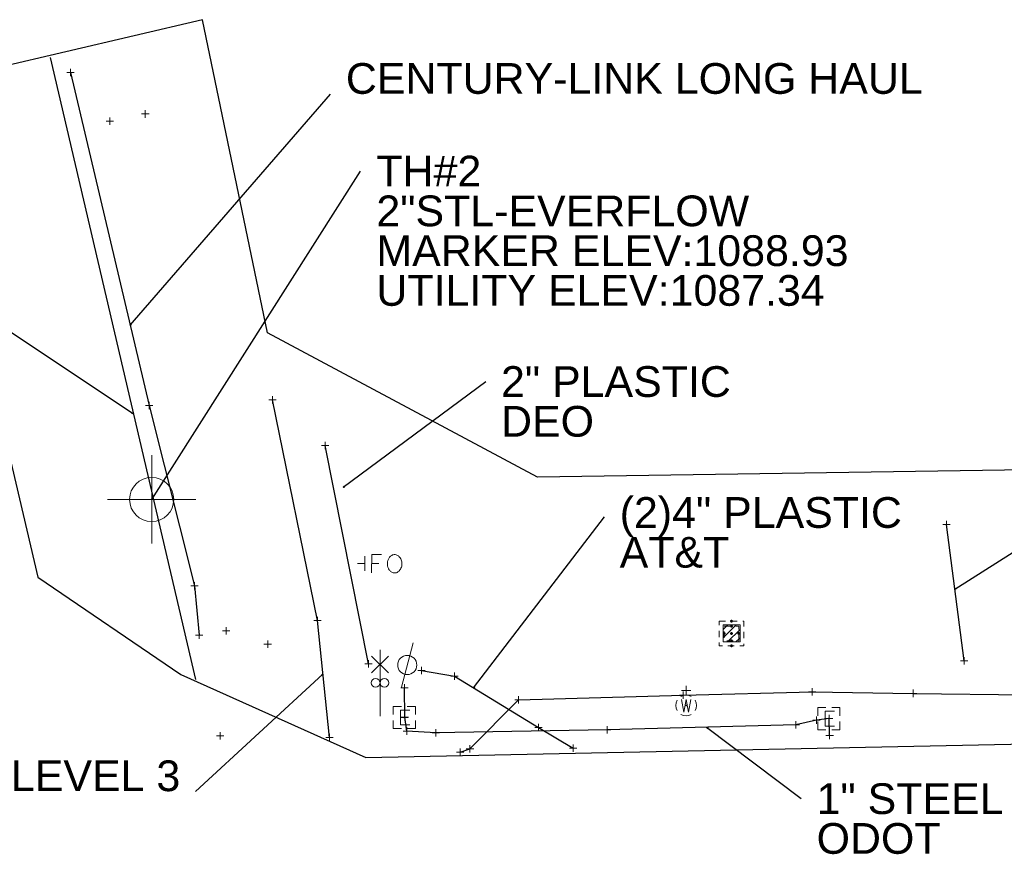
# Model space of a CAD drawing. Header units: feet. Extents: x 2474969 to 2485206, y 498780 to 500682.
# Tile 26 of 69: x 2477758 to 2477891, y 500087 to 500200. Entities that reach past the tile are written whole.
import ezdxf

# ---------------------------------------------------------------- set-up
doc = ezdxf.new("R2010")
doc.units = ezdxf.units.FT
doc.header["$MEASUREMENT"] = 0
for name, pattern in [('DGN Style 1', [0.063228, 0.000105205, -0.063123]), ('DGN Style 2', [0.017105, 0.010263, -0.006842]), ('DGN Style 4', [0.027369, 0.013684, -0.006842, 0, -0.006842]), ('DGN Style 5', [0.011974, 0.005132, -0.006842]), ('DGN Style 6', [6.093386, 0.003204, -1.281469, 2.242571, -1.281469, 0.003204, -1.281469]), ('DGN Style 7', [0.034211, 0.015395, -0.006842, 0.005132, -0.006842]), ('drainage01', [1.6, 0.85, -0.75]), ('foctvex', [0]), ('interconnectex', [0]), ('OhDOT_USTN2', [0.11, 0.069, -0.041])]:
    doc.linetypes.add(name, pattern=pattern)
for name, color, linetype in [('DR_X_Cells', 151, 'OhDOT_USTN2'), ('GT_Target_Soil_Boring', 5, 'Continuous'), ('RD_X_RR_Cells', 1, 'Continuous'), ('SG_X_Interconnect_Cable', 7, 'interconnectex'), ('TX_X_10', 7, 'Continuous'), ('UT_X_Cable_TV_FO', 30, 'foctvex'), ('UT_X_Electric_Cells', 1, 'Continuous'), ('UT_X_FO', 30, 'foex'), ('UT_X_FO_Cells', 30, 'Continuous'), ('UT_X_Gas', 190, 'gasex'), ('UT_X_Telecom', 30, 'teleex'), ('UT_X_Unknown_Cells', 7, 'Continuous'), ('UT_X_Water_Cells', 133, 'Continuous')]:
    doc.layers.add(name, color=color, linetype=linetype)
for name, color, linetype, lineweight in [('DR_X_Cells (Construction)', 5, 'DGN Style 2', 0), ('GK_Drainage_Nodes (Construction)', 7, 'Continuous', 53), ('UT_X_Electric_Cells (Construction)', 1, 'Continuous', 0), ('UT_X_Water_Cells (Construction)', 62, 'Continuous', 0)]:
    doc.layers.add(name, color=color, linetype=linetype, lineweight=lineweight)
doc.layers.add('SV_X_Shot_Marker (Construction)', color=2, linetype='Continuous', lineweight=0, transparency=0.5)
doc.styles.get("Standard").update_dxf_attribs({"font": 'arial.ttf'})
doc.styles.add('Standard-Linetype-Ex', font='font30.shx')
doc.styles.add('Style-Arial', font='arial.ttf')
doc.linetypes.add('foex', pattern='A,0.2,-0.1,0.2,-0.1,0.2,-0.1,0.2,-0.1,["FO",Standard-Linetype-Ex,S=0.14,R=0,X=0,Y=-0.05],-0.3', length=1.5)
doc.linetypes.add('gasex', pattern='A,0.2,-0.1,0.2,-0.1,0.2,-0.1,0.2,-0.1,["G",Standard-Linetype-Ex,S=0.14,R=0,X=0,Y=-0.05],-0.25', length=1.45)
doc.linetypes.add('teleex', pattern='A,0.2,-0.1,0.2,-0.1,0.2,-0.1,0.2,-0.1,["T",Standard-Linetype-Ex,S=0.14,R=0,X=0,Y=-0.05],-0.2', length=1.4)
doc.dimstyles.get("Standard").update_dxf_attribs({"dimtxt": 0.18, "dimasz": 0.18, "dimexe": 0.18, "dimexo": 0.0625, "dimgap": 0.09, "dimtad": 0, "dimtih": 1, "dimtoh": 1, "dimdec": 4, "dimzin": 0, "dimdsep": 46, "dimtxsty": 'Standard', "dimcen": 0.09, "dimadec": 0, "dimazin": 0, "dimtfac": 1, "dimtdec": 4, "dimtofl": 0, "dimtmove": 0, "dimatfit": 3, "dimfxl": 1, "dimtolj": 1, "dimtzin": 0, "dimarcsym": 0})

# ---------------------------------------------------------------- blocks, each defined once
blk = doc.blocks.new('SVPT_1454')
at = {"layer": 'SV_X_Shot_Marker (Construction)', "transparency": 33554495}
for p, q in [((-0.025, 0), (0.025, 0)), ((0, 0.025), (0, -0.025))]:
    blk.add_line(p, q, dxfattribs=at)
blk.add_point((0, 0), dxfattribs=at)
blk = doc.blocks.new('SVPT_1455')
at = {"layer": 'SV_X_Shot_Marker (Construction)', "transparency": 33554495}
for p, q in [((-0.025, 0), (0.025, 0)), ((0, 0.025), (0, -0.025))]:
    blk.add_line(p, q, dxfattribs=at)
blk.add_point((0, 0), dxfattribs=at)
blk = doc.blocks.new('SVPT_1456')
at = {"layer": 'SV_X_Shot_Marker (Construction)', "transparency": 33554495}
for p, q in [((-0.025, 0), (0.025, 0)), ((0, 0.025), (0, -0.025))]:
    blk.add_line(p, q, dxfattribs=at)
blk.add_point((0, 0), dxfattribs=at)
blk = doc.blocks.new('SVPT_1457')
at = {"layer": 'SV_X_Shot_Marker (Construction)', "transparency": 33554495}
for p, q in [((-0.025, 0), (0.025, 0)), ((0, 0.025), (0, -0.025))]:
    blk.add_line(p, q, dxfattribs=at)
blk.add_point((0, 0), dxfattribs=at)
blk = doc.blocks.new('SVPT_1458')
at = {"layer": 'SV_X_Shot_Marker (Construction)', "transparency": 33554495}
for p, q in [((-0.025, 0), (0.025, 0)), ((0, 0.025), (0, -0.025))]:
    blk.add_line(p, q, dxfattribs=at)
blk.add_point((0, 0), dxfattribs=at)
blk = doc.blocks.new('SVPT_1459')
at = {"layer": 'SV_X_Shot_Marker (Construction)', "transparency": 33554495}
for p, q in [((-0.025, 0), (0.025, 0)), ((0, 0.025), (0, -0.025))]:
    blk.add_line(p, q, dxfattribs=at)
blk.add_point((0, 0), dxfattribs=at)
blk = doc.blocks.new('UP_3')
at = {"layer": 'UT_X_Unknown_Cells', "color": 7, "linetype": 'Continuous', "lineweight": 0}
blk.add_line((0.0402, 0.15), (-0.0402, -0.15), dxfattribs=at)
blk.add_circle((0, 0), 0.065, dxfattribs=at)
blk = doc.blocks.new('SVPT_1460')
at = {"layer": 'SV_X_Shot_Marker (Construction)', "transparency": 33554495}
for p, q in [((-0.025, 0), (0.025, 0)), ((0, 0.025), (0, -0.025))]:
    blk.add_line(p, q, dxfattribs=at)
blk.add_point((0, 0), dxfattribs=at)
blk = doc.blocks.new('SVPT_1461')
at = {"layer": 'SV_X_Shot_Marker (Construction)', "transparency": 33554495}
for p, q in [((-0.025, 0), (0.025, 0)), ((0, 0.025), (0, -0.025))]:
    blk.add_line(p, q, dxfattribs=at)
blk.add_point((0, 0), dxfattribs=at)
blk = doc.blocks.new('SVPT_1462')
at = {"layer": 'SV_X_Shot_Marker (Construction)', "transparency": 33554495}
for p, q in [((-0.025, 0), (0.025, 0)), ((0, 0.025), (0, -0.025))]:
    blk.add_line(p, q, dxfattribs=at)
blk.add_point((0, 0), dxfattribs=at)
blk = doc.blocks.new('SVPT_1463')
at = {"layer": 'SV_X_Shot_Marker (Construction)', "transparency": 33554495}
for p, q in [((-0.025, 0), (0.025, 0)), ((0, 0.025), (0, -0.025))]:
    blk.add_line(p, q, dxfattribs=at)
blk.add_point((0, 0), dxfattribs=at)
blk = doc.blocks.new('WGV_15')
at = {"layer": 'UT_X_Water_Cells', "color": 62, "linetype": 'Continuous', "lineweight": 0}
for p, q in [((0.0317, 0.1018), (-0.0318, 0.1018)), ((0, 0.07), (0, 0.1336))]:
    blk.add_line(p, q, dxfattribs=at)
at = {"layer": 'UT_X_Water_Cells', "color": 62, "linetype": 'Continuous', "lineweight": 0, "flags": 128}
blk.add_lwpolyline([(-0.0318, 0.041), (-0.0159, -0.0452), (0, 0.041), (0.016, -0.0452), (0.0318, 0.041)], dxfattribs=at)
at = {"layer": 'UT_X_Water_Cells', "color": 62, "linetype": 'Continuous', "lineweight": 0}
for start, end in [(60.01836, 120.01574), (330.01836, 29.98164), (239.98426, 299.98164)]:
    blk.add_arc((0, 0.0001), 0.07, start, end, dxfattribs=at)
at = {"layer": 'UT_X_Water_Cells', "color": 62, "linetype": 'Continuous', "lineweight": 0, "extrusion": (0, 0, -1)}
blk.add_arc((0, 0.0001), 0.07, 330.01836, 29.98164, dxfattribs=at)
at = {"layer": 'UT_X_Water_Cells (Construction)', "color": 62, "linetype": 'Continuous', "lineweight": 30}
blk.add_point((0, 0), dxfattribs=at)
blk = doc.blocks.new('SVPT_1464')
at = {"layer": 'SV_X_Shot_Marker (Construction)', "transparency": 33554495}
for p, q in [((-0.025, 0), (0.025, 0)), ((0, 0.025), (0, -0.025))]:
    blk.add_line(p, q, dxfattribs=at)
blk.add_point((0, 0), dxfattribs=at)
blk = doc.blocks.new('SVPT_1465')
at = {"layer": 'SV_X_Shot_Marker (Construction)', "transparency": 33554495}
for p, q in [((-0.025, 0), (0.025, 0)), ((0, 0.025), (0, -0.025))]:
    blk.add_line(p, q, dxfattribs=at)
blk.add_point((0, 0), dxfattribs=at)
blk = doc.blocks.new('EBOX_16')
at = {"layer": 'UT_X_Electric_Cells', "color": 1, "linetype": 'Continuous', "lineweight": 0}
blk.add_line((-0.025, 0), (0.025, 0), dxfattribs=at)
at = {"layer": 'UT_X_Electric_Cells', "color": 1, "linetype": 'Continuous', "lineweight": 0, "flags": 128}
for points in [[(-0.02, 0.075), (-0.075, 0.075), (-0.075, 0.02)], [(0.075, 0.02), (0.075, 0.075), (0.02, 0.075)], [(0.0375, 0.05), (-0.025, 0.05), (-0.025, -0.05), (0.0375, -0.05)], [(-0.075, -0.02), (-0.075, -0.075), (-0.02, -0.075)], [(0.02, -0.075), (0.075, -0.075), (0.075, -0.02)]]:
    blk.add_lwpolyline(points, dxfattribs=at)
at = {"layer": 'UT_X_Electric_Cells (Construction)', "color": 1, "linetype": 'Continuous', "lineweight": 30}
blk.add_point((0, 0), dxfattribs=at)
blk = doc.blocks.new('SVPT_1466')
at = {"layer": 'SV_X_Shot_Marker (Construction)', "transparency": 33554495}
for p, q in [((-0.025, 0), (0.025, 0)), ((0, 0.025), (0, -0.025))]:
    blk.add_line(p, q, dxfattribs=at)
blk.add_point((0, 0), dxfattribs=at)
blk = doc.blocks.new('SVPT_1467')
at = {"layer": 'SV_X_Shot_Marker (Construction)', "transparency": 33554495}
for p, q in [((-0.025, 0), (0.025, 0)), ((0, 0.025), (0, -0.025))]:
    blk.add_line(p, q, dxfattribs=at)
blk.add_point((0, 0), dxfattribs=at)
blk = doc.blocks.new('SVPT_1468')
at = {"layer": 'SV_X_Shot_Marker (Construction)', "transparency": 33554495}
for p, q in [((-0.025, 0), (0.025, 0)), ((0, 0.025), (0, -0.025))]:
    blk.add_line(p, q, dxfattribs=at)
blk.add_point((0, 0), dxfattribs=at)
blk = doc.blocks.new('SVPT_1469')
at = {"layer": 'SV_X_Shot_Marker (Construction)', "transparency": 33554495}
for p, q in [((-0.025, 0), (0.025, 0)), ((0, 0.025), (0, -0.025))]:
    blk.add_line(p, q, dxfattribs=at)
blk.add_point((0, 0), dxfattribs=at)
blk = doc.blocks.new('SVPT_1470')
at = {"layer": 'SV_X_Shot_Marker (Construction)', "transparency": 33554495}
for p, q in [((-0.025, 0), (0.025, 0)), ((0, 0.025), (0, -0.025))]:
    blk.add_line(p, q, dxfattribs=at)
blk.add_point((0, 0), dxfattribs=at)
blk = doc.blocks.new('SVPT_1471')
at = {"layer": 'SV_X_Shot_Marker (Construction)', "transparency": 33554495}
for p, q in [((-0.025, 0), (0.025, 0)), ((0, 0.025), (0, -0.025))]:
    blk.add_line(p, q, dxfattribs=at)
blk.add_point((0, 0), dxfattribs=at)
blk = doc.blocks.new('SVPT_1472')
at = {"layer": 'SV_X_Shot_Marker (Construction)', "transparency": 33554495}
for p, q in [((-0.025, 0), (0.025, 0)), ((0, 0.025), (0, -0.025))]:
    blk.add_line(p, q, dxfattribs=at)
blk.add_point((0, 0), dxfattribs=at)
blk = doc.blocks.new('EBOX_17')
at = {"layer": 'UT_X_Electric_Cells', "color": 1, "linetype": 'Continuous', "lineweight": 0}
blk.add_line((-0.025, 0), (0.025, 0), dxfattribs=at)
at = {"layer": 'UT_X_Electric_Cells', "color": 1, "linetype": 'Continuous', "lineweight": 0, "flags": 128}
for points in [[(-0.02, 0.075), (-0.075, 0.075), (-0.075, 0.02)], [(0.075, 0.02), (0.075, 0.075), (0.02, 0.075)], [(0.0375, 0.05), (-0.025, 0.05), (-0.025, -0.05), (0.0375, -0.05)], [(-0.075, -0.02), (-0.075, -0.075), (-0.02, -0.075)], [(0.02, -0.075), (0.075, -0.075), (0.075, -0.02)]]:
    blk.add_lwpolyline(points, dxfattribs=at)
at = {"layer": 'UT_X_Electric_Cells (Construction)', "color": 1, "linetype": 'Continuous', "lineweight": 30}
blk.add_point((0, 0), dxfattribs=at)
blk = doc.blocks.new('RRS')
at = {"layer": 'RD_X_RR_Cells', "color": 1, "linetype": 'Continuous', "lineweight": 13}
for p, q in [((0.0566, 0.2934), (-0.0566, 0.4066)), ((-0.0566, 0.2934), (0.0566, 0.4066))]:
    blk.add_line(p, q, dxfattribs=at)
at = {"layer": 'RD_X_RR_Cells', "color": 1, "linetype": 'Continuous', "lineweight": 0}
blk.add_line((0, 0), (0, 0.45), dxfattribs=at)
for centre in [(-0.03, 0.225), (0.03, 0.225)]:
    blk.add_circle(centre, 0.03, dxfattribs=at)
blk = doc.blocks.new('FOM')
at = {"layer": 'UT_X_FO_Cells', "color": 30, "linetype": 'Continuous', "lineweight": 0}
for p, q in [((0, 0), (-0.0498, 0)), ((0, -0.05), (0, 0.05))]:
    blk.add_line(p, q, dxfattribs=at)
for points in [[(0.1134, 0.0618), (0.046, 0.0624), (0.045, -0.0626)], [(0.0455, 0.0008), (0.0941, 0.0005)]]:
    blk.add_lwpolyline(points, dxfattribs=at)
blk.add_lwpolyline([(0.1927, 0.0602), (0.1897, 0.0592), (0.1867, 0.0582), (0.1817, 0.0553), (0.1787, 0.0533), (0.1737, 0.0494), (0.1697, 0.0455), (0.1677, 0.0435), (0.1647, 0.0396), (0.1597, 0.0297), (0.1557, 0.0198), (0.1536, 0.0109), (0.1525, -0.002), (0.1534, -0.0149), (0.1563, -0.0249), (0.1592, -0.0328), (0.1612, -0.0368), (0.1641, -0.0418), (0.168, -0.0467), (0.1709, -0.0497), (0.1739, -0.0527), (0.1778, -0.0557), (0.1828, -0.0587), (0.1917, -0.0628), (0.1966, -0.0638), (0.2065, -0.0639), (0.2105, -0.0629), (0.2134, -0.062), (0.2184, -0.0601), (0.2234, -0.0571), (0.2264, -0.0552), (0.2294, -0.0532), (0.2324, -0.0503), (0.2354, -0.0463), (0.2374, -0.0433), (0.2394, -0.0404), (0.2414, -0.0374), (0.2444, -0.0315), (0.2475, -0.0246), (0.2495, -0.0166), (0.2505, -0.0097), (0.2505, -0.0087), (0.2506, -0.0028), (0.2506, 0.0032), (0.2497, 0.0111), (0.2478, 0.0191), (0.2459, 0.0251), (0.2429, 0.032), (0.24, 0.038), (0.2351, 0.044), (0.2312, 0.048), (0.2273, 0.052), (0.2233, 0.055), (0.2174, 0.058), (0.2125, 0.06), (0.2065, 0.0611), (0.1996, 0.0611), (0.1927, 0.0602)], close=True, dxfattribs=at)
blk = doc.blocks.new('CB22B-X_15')
at = {"layer": 'DR_X_Cells', "color": 5, "linetype": 'Continuous', "lineweight": 0}
for p, q in [((-1.15, -0.61), (0.61, 1.15)), ((-1.15, 0.52), (-0.52, 1.15)), ((-0.55, -1.15), (1.15, 0.55)), ((0.58, -1.15), (1.15, -0.58))]:
    blk.add_line(p, q, dxfattribs=at)
at = {"layer": 'DR_X_Cells', "color": 4, "linetype": 'drainage01', "lineweight": 0}
blk.add_3dface([(-1.67, 1.67), (1.67, 1.67), (1.67, -1.67), (-1.67, -1.67)], dxfattribs=at)
at = {"layer": 'DR_X_Cells', "color": 5, "linetype": 'Continuous', "lineweight": 0}
blk.add_3dface([(-1.15, 1.15), (1.15, 1.15), (1.15, -1.15), (-1.15, -1.15)], dxfattribs=at)
at = {"layer": 'DR_X_Cells (Construction)', "color": 251, "linetype": 'drainage01', "lineweight": 0}
blk.add_3dface([(-1, 1), (1, 1), (1, -1), (-1, -1)], dxfattribs=at)
at = {"layer": 'GK_Drainage_Nodes (Construction)', "color": 30, "linetype": 'DGN Style 2', "lineweight": 53}
blk.add_point((0, 1.67), dxfattribs=at)
at = {"layer": 'GK_Drainage_Nodes (Construction)', "color": 254, "linetype": 'DGN Style 6', "lineweight": 53}
for p in [(-1, 0), (0, 1), (1, 0), (0, -1)]:
    blk.add_point(p, dxfattribs=at)
at = {"layer": 'GK_Drainage_Nodes (Construction)', "color": 5, "linetype": 'DGN Style 7', "lineweight": 53}
blk.add_point((0, 0), dxfattribs=at)
at = {"layer": 'GK_Drainage_Nodes (Construction)', "color": 1, "linetype": 'DGN Style 5', "lineweight": 53}
blk.add_point((0, 0), dxfattribs=at)
at = {"layer": 'GK_Drainage_Nodes (Construction)', "color": 2, "linetype": 'DGN Style 4', "lineweight": 53}
blk.add_point((0, 0), dxfattribs=at)
at = {"layer": 'GK_Drainage_Nodes (Construction)', "color": 6, "linetype": 'DGN Style 1', "lineweight": 53}
blk.add_point((0, -1.67), dxfattribs=at)
blk = doc.blocks.new('SVPT_1473')
at = {"layer": 'SV_X_Shot_Marker (Construction)', "transparency": 33554495}
for p, q in [((-0.025, 0), (0.025, 0)), ((0, 0.025), (0, -0.025))]:
    blk.add_line(p, q, dxfattribs=at)
blk.add_point((0, 0), dxfattribs=at)
blk = doc.blocks.new('SVPT_1474')
at = {"layer": 'SV_X_Shot_Marker (Construction)', "transparency": 33554495}
for p, q in [((-0.025, 0), (0.025, 0)), ((0, 0.025), (0, -0.025))]:
    blk.add_line(p, q, dxfattribs=at)
blk.add_point((0, 0), dxfattribs=at)
blk = doc.blocks.new('SVPT_1611')
at = {"layer": 'SV_X_Shot_Marker (Construction)', "transparency": 33554495}
for p, q in [((-0.025, 0), (0.025, 0)), ((0, 0.025), (0, -0.025))]:
    blk.add_line(p, q, dxfattribs=at)
blk.add_point((0, 0), dxfattribs=at)
blk = doc.blocks.new('SVPT_1612')
at = {"layer": 'SV_X_Shot_Marker (Construction)', "transparency": 33554495}
for p, q in [((-0.025, 0), (0.025, 0)), ((0, 0.025), (0, -0.025))]:
    blk.add_line(p, q, dxfattribs=at)
blk.add_point((0, 0), dxfattribs=at)
blk = doc.blocks.new('SVPT_1613')
at = {"layer": 'SV_X_Shot_Marker (Construction)', "transparency": 33554495}
for p, q in [((-0.025, 0), (0.025, 0)), ((0, 0.025), (0, -0.025))]:
    blk.add_line(p, q, dxfattribs=at)
blk.add_point((0, 0), dxfattribs=at)
blk = doc.blocks.new('SVPT_1614')
at = {"layer": 'SV_X_Shot_Marker (Construction)', "transparency": 33554495}
for p, q in [((-0.025, 0), (0.025, 0)), ((0, 0.025), (0, -0.025))]:
    blk.add_line(p, q, dxfattribs=at)
blk.add_point((0, 0), dxfattribs=at)
blk = doc.blocks.new('SVPT_1615')
at = {"layer": 'SV_X_Shot_Marker (Construction)', "transparency": 33554495}
for p, q in [((-0.025, 0), (0.025, 0)), ((0, 0.025), (0, -0.025))]:
    blk.add_line(p, q, dxfattribs=at)
blk.add_point((0, 0), dxfattribs=at)
blk = doc.blocks.new('SVPT_1616')
at = {"layer": 'SV_X_Shot_Marker (Construction)', "transparency": 33554495}
for p, q in [((-0.025, 0), (0.025, 0)), ((0, 0.025), (0, -0.025))]:
    blk.add_line(p, q, dxfattribs=at)
blk.add_point((0, 0), dxfattribs=at)
blk = doc.blocks.new('SVPT_1617')
at = {"layer": 'SV_X_Shot_Marker (Construction)', "transparency": 33554495}
for p, q in [((-0.025, 0), (0.025, 0)), ((0, 0.025), (0, -0.025))]:
    blk.add_line(p, q, dxfattribs=at)
blk.add_point((0, 0), dxfattribs=at)
blk = doc.blocks.new('SVPT_1618')
at = {"layer": 'SV_X_Shot_Marker (Construction)', "transparency": 33554495}
for p, q in [((-0.025, 0), (0.025, 0)), ((0, 0.025), (0, -0.025))]:
    blk.add_line(p, q, dxfattribs=at)
blk.add_point((0, 0), dxfattribs=at)
blk = doc.blocks.new('SVPT_1619')
at = {"layer": 'SV_X_Shot_Marker (Construction)', "transparency": 33554495}
for p, q in [((-0.025, 0), (0.025, 0)), ((0, 0.025), (0, -0.025))]:
    blk.add_line(p, q, dxfattribs=at)
blk.add_point((0, 0), dxfattribs=at)
blk = doc.blocks.new('SVPT_1620')
at = {"layer": 'SV_X_Shot_Marker (Construction)', "transparency": 33554495}
for p, q in [((-0.025, 0), (0.025, 0)), ((0, 0.025), (0, -0.025))]:
    blk.add_line(p, q, dxfattribs=at)
blk.add_point((0, 0), dxfattribs=at)
blk = doc.blocks.new('SVPT_1621')
at = {"layer": 'SV_X_Shot_Marker (Construction)', "transparency": 33554495}
for p, q in [((-0.025, 0), (0.025, 0)), ((0, 0.025), (0, -0.025))]:
    blk.add_line(p, q, dxfattribs=at)
blk.add_point((0, 0), dxfattribs=at)
blk = doc.blocks.new('SVPT_1622')
at = {"layer": 'SV_X_Shot_Marker (Construction)', "transparency": 33554495}
for p, q in [((-0.025, 0), (0.025, 0)), ((0, 0.025), (0, -0.025))]:
    blk.add_line(p, q, dxfattribs=at)
blk.add_point((0, 0), dxfattribs=at)
blk = doc.blocks.new('SVPT_1623')
at = {"layer": 'SV_X_Shot_Marker (Construction)', "transparency": 33554495}
for p, q in [((-0.025, 0), (0.025, 0)), ((0, 0.025), (0, -0.025))]:
    blk.add_line(p, q, dxfattribs=at)
blk.add_point((0, 0), dxfattribs=at)
blk = doc.blocks.new('SVPT_1624')
at = {"layer": 'SV_X_Shot_Marker (Construction)', "transparency": 33554495}
for p, q in [((-0.025, 0), (0.025, 0)), ((0, 0.025), (0, -0.025))]:
    blk.add_line(p, q, dxfattribs=at)
blk.add_point((0, 0), dxfattribs=at)
blk = doc.blocks.new('SVPT_1625')
at = {"layer": 'SV_X_Shot_Marker (Construction)', "transparency": 33554495}
for p, q in [((-0.025, 0), (0.025, 0)), ((0, 0.025), (0, -0.025))]:
    blk.add_line(p, q, dxfattribs=at)
blk.add_point((0, 0), dxfattribs=at)
blk = doc.blocks.new('SVPT_1626')
at = {"layer": 'SV_X_Shot_Marker (Construction)', "transparency": 33554495}
for p, q in [((-0.025, 0), (0.025, 0)), ((0, 0.025), (0, -0.025))]:
    blk.add_line(p, q, dxfattribs=at)
blk.add_point((0, 0), dxfattribs=at)
blk = doc.blocks.new('SVPT_1627')
at = {"layer": 'SV_X_Shot_Marker (Construction)', "transparency": 33554495}
for p, q in [((-0.025, 0), (0.025, 0)), ((0, 0.025), (0, -0.025))]:
    blk.add_line(p, q, dxfattribs=at)
blk.add_point((0, 0), dxfattribs=at)
blk = doc.blocks.new('SVPT_1628')
at = {"layer": 'SV_X_Shot_Marker (Construction)', "transparency": 33554495}
for p, q in [((-0.025, 0), (0.025, 0)), ((0, 0.025), (0, -0.025))]:
    blk.add_line(p, q, dxfattribs=at)
blk.add_point((0, 0), dxfattribs=at)
blk = doc.blocks.new('TerminatorOpen_0.5')
at = {"color": 0, "linetype": 'ByBlock', "lineweight": -2}
for q in [(-1, 0.25), (-1, 0), (-1, -0.25)]:
    blk.add_line((0, 0), q, dxfattribs=at)
blk = doc.blocks.new('SOILB_TARGET')
at = {"layer": 'GT_Target_Soil_Boring', "color": 5, "linetype": 'Continuous', "lineweight": 13}
for q in [(0, 0.3), (-0.3, 0), (0, -0.3), (0.3, 0)]:
    blk.add_line((0, 0), q, dxfattribs=at)
blk.add_circle((0, 0), 0.15, dxfattribs=at)

msp = doc.modelspace()

# ---------------------------------------------------------------- linework, layer by layer
at = {"layer": 'SG_X_Interconnect_Cable'}
msp.add_polyline3d([(2477867.67, 500102.89, 1090.89), (2477867.6, 500105.17, 1091.03), (2477865.87, 500104.96, 1090.97), (2477863.06, 500104.32, 1090.94), (2477837.49, 500103.64, 1090.54), (2477814.25, 500103.24, 1090.78), (2477810.31, 500103.48, 1090.68), (2477810.04, 500105.35, 1090.81), (2477809.99, 500109.33, 1091.03)], dxfattribs=at)
at = {"layer": 'TX_X_10'}
msp.add_polyline3d([(2477782.56, 500199.95, -98.12), (2477744.58, 500191.04, 0), (2477760.23, 500124.33, 0), (2477779.63, 500111.16, 0), (2477804.74, 500099.91, 0), (2479919.9, 500143.44, 0), (2479939.74, 500154.19, 0), (2479938.54, 500183.87, 0), (2479900.15, 500182.32, 0), (2479900.41, 500175.96, 0), (2478566.74, 500146.92, -535.77), (2478566.01, 500156.2, 1106.26), (2478564.22, 500166.48, 5590.51), (2478471.73, 500164.2, 7509.36), (2478469.17, 500147.36, 7952.45), (2477828.04, 500137.9, 8267.88), (2477791.38, 500157.48, 8285.77)], close=True, dxfattribs=at)
at = {"layer": 'UT_X_FO', "flags": 128}
msp.add_lwpolyline([(2477799.81, 500102.62), (2477798.17, 500118.45), (2477792.07, 500148.39)], dxfattribs=at)
at = {"layer": 'UT_X_Gas'}
msp.add_line((2477781.68, 500110.47), (2477761.94, 500194.83), dxfattribs=at)
at = {"layer": 'UT_X_Gas', "extrusion": (-8.393e-05, 0.000422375, 1)}
msp.add_line((2477805.09, 500112.58), (2477799.21, 500142.19), dxfattribs=at)
at = {"layer": 'UT_X_Gas', "extrusion": (0.003901, -0.030269, 0.999534)}
msp.add_line((2477885.9, 500112.98), (2477883.52, 500131.49), dxfattribs=at)
at = {"layer": 'UT_X_Gas', "flags": 128}
msp.add_lwpolyline([(2477817.52, 500100.6), (2477818.87, 500101.05), (2477825.47, 500107.71), (2477847.81, 500108.33), (2477865.31, 500108.79), (2477878.98, 500108.59), (2477912.02, 500108.12), (2477957.83, 500108.92), (2477967.62, 500108.9), (2477969.18, 500110.48), (2477973.32, 500110.88), (2477974.26, 500109.74), (2478012.02, 500109.58), (2478029.59, 500110.08), (2478054.01, 500111.93), (2478076.15, 500113.33), (2478087.21, 500115.4), (2478106.14, 500117.48), (2478151.36, 500123.54), (2478176.23, 500124.99), (2478214.48, 500125.9), (2478245.01, 500125.33), (2478254.4, 500125.17), (2478272.64, 500142.52), (2478307.78, 500143.34), (2478312.05, 500143.3), (2478331.99, 500123.53), (2478338.95, 500118.78), (2478376.68, 500119.42), (2478418.75, 500119.82), (2478477.22, 500119.06), (2478536.62, 500120.46), (2478586.1, 500122.11), (2478640.9, 500122.02), (2478684.2, 500123.29), (2478684.36, 500123.46), (2478772.03, 500125.16), (2478843.11, 500126.68), (2478931.42, 500128.44), (2478970.25, 500128.31), (2479013.4, 500129.33), (2479089.34, 500129.64), (2479137.71, 500129.75), (2479240.53, 500130.76), (2479295.6, 500131.09), (2479354.92, 500132.03), (2479412.59, 500134.05)], dxfattribs=at)
at = {"layer": 'UT_X_Telecom', "flags": 128}
for points in [[(2477764.66, 500192.77), (2477775.34, 500147.64), (2477781.49, 500123.15), (2477782.12, 500116.46)], [(2477812.29, 500111.67), (2477816.76, 500110.9), (2477828.15, 500103.94), (2477832.87, 500101.17)]]:
    msp.add_lwpolyline(points, dxfattribs=at)

# ---------------------------------------------------------------- block references
at = {"layer": 'DR_X_Cells', "color": 5, "linetype": 'Continuous', "lineweight": 0}
msp.add_blockref('CB22B-X_15', (2477854.36, 500116.71, 1090.58), dxfattribs=at)
at = {"layer": 'GT_Target_Soil_Boring', "color": 5, "linetype": 'Continuous', "lineweight": 13, "xscale": 20, "yscale": 20, "zscale": 20}
msp.add_blockref('SOILB_TARGET', (2477775.68, 500134.89, 1088.93), dxfattribs=at)
at = {"layer": 'RD_X_RR_Cells', "color": 1, "linetype": 'Continuous', "lineweight": 0, "xscale": 20, "yscale": 20, "zscale": 20}
msp.add_blockref('RRS', (2477806.66, 500105.51, 1091.1), dxfattribs=at)
at = {"layer": 'SV_X_Shot_Marker (Construction)', "transparency": 33554495, "xscale": 20, "yscale": 20, "zscale": 20}
for name, p in [('SVPT_1611', (2477764.66, 500192.77, 1088.14)), ('SVPT_1625', (2477770.01, 500186.19, 1089.1)), ('SVPT_1626', (2477770.01, 500186.19, 1089.1)), ('SVPT_1623', (2477774.82, 500187.16, 1089.1)), ('SVPT_1624', (2477774.82, 500187.16, 1089.1)), ('SVPT_1612', (2477775.34, 500147.64, 1089.19)), ('SVPT_1618', (2477792.07, 500148.39, 1088.8)), ('SVPT_1619', (2477799.21, 500142.19, 1090.77)), ('SVPT_1474', (2477883.52, 500131.49, 1092.6)), ('SVPT_1613', (2477781.49, 500123.15, 1088.93)), ('SVPT_1617', (2477798.17, 500118.45, 1089.71)), ('SVPT_1614', (2477782.12, 500116.46, 1089.64)), ('SVPT_1627', (2477785.77, 500117.07, 1090.09)), ('SVPT_1628', (2477785.77, 500117.07, 1090.09)), ('SVPT_1621', (2477791.42, 500115.25, 1090.06)), ('SVPT_1622', (2477791.42, 500115.25, 1090.06)), ('SVPT_1620', (2477805.09, 500112.58, 1090.78)), ('SVPT_1473', (2477885.9, 500112.98, 1092.03)), ('SVPT_1460', (2477812.29, 500111.67, 1091.09)), ('SVPT_1461', (2477816.76, 500110.9, 1090.96)), ('SVPT_1472', (2477809.99, 500109.33, 1091.03)), ('SVPT_1455', (2477865.31, 500108.79, 1091.26)), ('SVPT_1454', (2477878.98, 500108.59, 1091.92)), ('SVPT_1457', (2477825.47, 500107.71, 1090.97)), ('SVPT_1456', (2477847.81, 500108.33, 1090.82)), ('SVPT_1471', (2477810.04, 500105.35, 1090.81)), ('SVPT_1466', (2477865.87, 500104.96, 1090.97)), ('SVPT_1465', (2477867.6, 500105.17, 1091.03)), ('SVPT_1470', (2477810.31, 500103.48, 1090.68)), ('SVPT_1469', (2477814.25, 500103.24, 1090.78)), ('SVPT_1462', (2477828.15, 500103.94, 1090.73)), ('SVPT_1468', (2477837.49, 500103.64, 1090.54)), ('SVPT_1467', (2477863.06, 500104.32, 1090.94)), ('SVPT_1615', (2477784.96, 500102.81, 1090.16)), ('SVPT_1616', (2477799.81, 500102.62, 1090.06)), ('SVPT_1464', (2477867.67, 500102.89, 1090.89)), ('SVPT_1459', (2477817.52, 500100.6, 1090.14)), ('SVPT_1458', (2477818.87, 500101.05, 1090.09)), ('SVPT_1463', (2477832.87, 500101.17, 1090.4))]:
    msp.add_blockref(name, p, dxfattribs=at)
at = {"layer": 'UT_X_Cable_TV_FO', "ltscale": 20, "xscale": 20, "yscale": 20, "zscale": 20}
msp.add_blockref('FOM', (2477804.61, 500126.19, 1091.25), dxfattribs=at)
at = {"layer": 'UT_X_Electric_Cells', "color": 1, "linetype": 'Continuous', "lineweight": 0, "xscale": 20, "yscale": 20, "zscale": 20}
for name, p in [('EBOX_17', (2477809.96, 500105.32, 1090.8)), ('EBOX_16', (2477867.56, 500105.16, 1091.05))]:
    msp.add_blockref(name, p, dxfattribs=at)
at = {"layer": 'UT_X_Unknown_Cells', "color": 7, "linetype": 'Continuous', "lineweight": 0, "xscale": 20, "yscale": 20, "zscale": 20}
msp.add_blockref('UP_3', (2477810.36, 500112.43, 1091.03), dxfattribs=at)
at = {"layer": 'UT_X_Water_Cells', "color": 62, "linetype": 'Continuous', "lineweight": 0, "xscale": 20, "yscale": 20, "zscale": 20}
msp.add_blockref('WGV_15', (2477848.19, 500106.94, 1090.73), dxfattribs=at)

# ---------------------------------------------------------------- texts
at = {"layer": 'Defpoints', "color": 7, "style": 'Style-Arial'}
for s, insert, char_height, attachment_point, line_spacing_factor in [('CENTURY-LINK LONG HAUL', (2477802.03, 500191.95, 1088.94), 4.1671, 4, 0.6), ('2" PLASTIC\\PDEO', (2477823.08, 500152.96, 0), 4.167, 1, 0.776524), ('1" STEEL\\PODOT', (2477865.9, 500096.39, 1090.75), 4.167, 1, 0.776524)]:
    msp.add_mtext(s, dxfattribs=dict(at, insert=insert, char_height=char_height, attachment_point=attachment_point, line_spacing_factor=line_spacing_factor))
at = {"layer": 'Defpoints', "color": 7, "rotation": 360, "style": 'Style-Arial'}
for s, insert, char_height, attachment_point, line_spacing_factor in [('TH#2\\P2"STL-EVERFLOW\\PMARKER ELEV:1088.93\\PUTILITY ELEV:1087.34', (2477806.17, 500181.5, 4273.52), 4.1671, 1, 0.776524), ('\\pt25;(2)4" PLASTIC\\PAT&T', (2477839.18, 500135.2, 1090.91), 4.1671, 1, 0.776524), ('LEVEL 3', (2477779.56, 500097.38, 1089.87), 4.167, 6, 0.6)]:
    msp.add_mtext(s, dxfattribs=dict(at, insert=insert, char_height=char_height, attachment_point=attachment_point, line_spacing_factor=line_spacing_factor))

# ---------------------------------------------------------------- leaders
at = {"layer": 'Defpoints'}
for points in [[(2477772.76, 500158.53, 1088.94), (2477799.94, 500189.87, 1088.94)], [(2477775.68, 500134.89, 1088.93), (2477804.01, 500179.42, 1088.93)], [(2477773.17, 500146.48, 0), (2477747.26, 500163.75, 0)], [(2477801.67, 500136.53, 0), (2477821, 500150.88, 0)], [(2477884.65, 500122.71, 1092.32), (2477903.7, 500134.84, 1092.32)], [(2477819.35, 500109.32, 1090.91), (2477837.1, 500132.54, 1090.91)], [(2477798.92, 500111.18, 1089.87), (2477781.64, 500095.27, 1089.87)], [(2477850.97, 500104, 1090.75), (2477863.82, 500094.31, 1090.75)]]:
    msp.add_leader(points, dimstyle='Standard', override={"dimscale": 0, "dimtxt": 0.208348, "dimasz": 0.208348, "dimgap": 0.104174, "dimtad": 0, "dimtxsty": 'Style-Arial', "dimldrblk": 'TerminatorOpen_0.5'}, dxfattribs=at)

doc.saveas('drawing.dxf')
